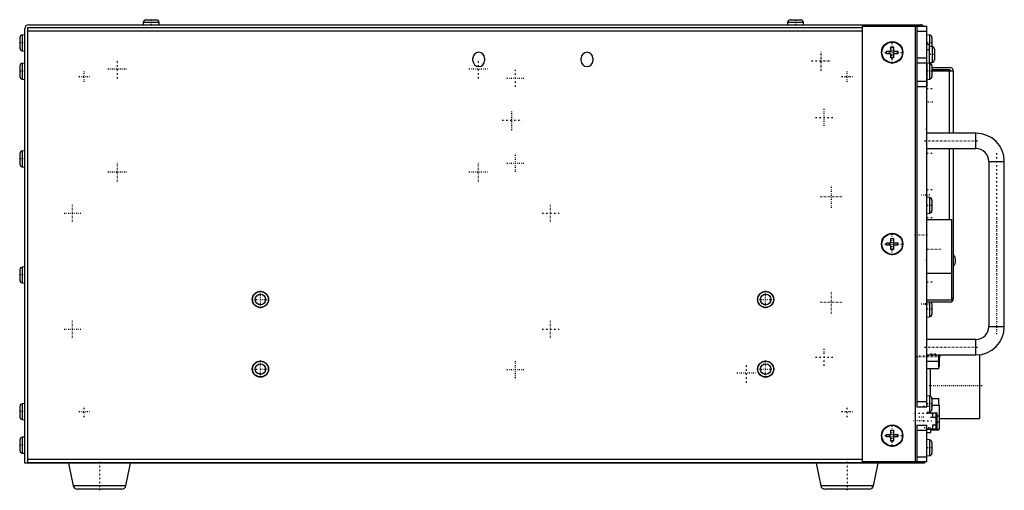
# Model space of a CAD drawing. Extents: x -352 to 30, y -11 to 172.
import ezdxf

# ---------------------------------------------------------------- set-up
doc = ezdxf.new("R2010")
doc.units = 0
doc.linetypes.add('CENTER', pattern=[1.5, 0.45, -0.5, 0.05, -0.5])
doc.layers.add('AM_0', color=7, linetype='CONTINUOUS')
doc.layers.add('AM_7', color=7, linetype='CENTER')

msp = doc.modelspace()

# ---------------------------------------------------------------- linework, layer by layer
at = {"layer": 'AM_0', "color": 7, "linetype": 'CONTINUOUS'}
for p, q in [((-303.06, 171.9), (-298.94, 171.9)), ((-53.06, 171.9), (-48.94, 171.9)), ((-350, 0), (-350, 168.5)), ((-349, 168.91), (-25, 168.91)), ((-349, 168.91), (-349, 0.09)), ((-348.5, 170), (-2.5, 170)), ((-304.06, 170.99), (-304.15, 170)), ((-304.06, 170.99), (-297.94, 170.99)), ((-297.85, 170), (-297.94, 170.99)), ((-54.06, 170.99), (-54.15, 170)), ((-54.06, 170.99), (-47.94, 170.99)), ((-47.85, 170), (-47.94, 170.99)), ((-25, 0.5), (-25, 169.5)), ((-25, 169.5), (0, 169.5)), ((-4.5, 0.5), (-4.5, 169.5)), ((-4, 169.5), (-4, 21.9)), ((0, 21.9), (0, 169.5)), ((-351.9, 165.06), (-351.9, 160.94)), ((-350, 166.15), (-350.99, 166.06)), ((-350.99, 166.06), (-350.99, 159.94)), ((-25, 167.5), (-349, 167.5)), ((-4, 167.5), (0, 167.5)), ((0.99, 166.06), (0, 166.15)), ((0.99, 166.06), (0.99, 162.5)), ((1.9, 165.06), (1.9, 161.57)), ((-14, 161.45), (-13, 161.45)), ((-14, 159.8), (-14, 161.45)), ((-13, 161.45), (-13, 159.8)), ((0, 162.5), (1, 162.5)), ((0, 160.5), (1, 160.5)), ((1, 155.06), (1, 162.5)), ((1.99, 161.56), (1, 161.65)), ((1.99, 161.56), (1.99, 155.44)), ((2.9, 160.56), (2.9, 156.44)), ((-350.99, 159.94), (-350, 159.85)), ((-176.15, 156.1), (-176.15, 157.1)), ((-171.65, 157.1), (-171.65, 156.1)), ((-134.15, 156.1), (-134.15, 157.1)), ((-129.65, 157.1), (-129.65, 156.1)), ((-15.65, 159.8), (-14, 159.8)), ((-15.65, 158.8), (-15.65, 159.8)), ((-14, 158.8), (-15.65, 158.8)), ((-14, 157.15), (-14, 158.8)), ((-13, 157.15), (-14, 157.15)), ((-13, 159.8), (-11.35, 159.8)), ((-13, 158.8), (-13, 157.15)), ((-11.35, 158.8), (-13, 158.8)), ((-11.35, 159.8), (-11.35, 158.8)), ((-4, 157.25), (0, 157.25)), ((-351.9, 154.06), (-351.9, 149.94)), ((-350, 155.15), (-350.99, 155.06)), ((-350.99, 155.06), (-350.99, 148.94)), ((-4, 155.25), (0, 155.25)), ((0, 155.25), (0, 146.15)), ((0.99, 155.06), (0, 155.15)), ((0.99, 155.06), (0.99, 148.94)), ((1, 155.35), (1.99, 155.44)), ((1.9, 154.06), (1.9, 149.94)), ((1.9, 153.5), (8.8, 153.5)), ((8.8, 152.5), (1.9, 152.5)), ((10.3, 152), (1.9, 152)), ((8.8, 128), (8.8, 152)), ((10.3, 128), (10.3, 152)), ((-350.99, 148.94), (-350, 148.85)), ((-4, 148.15), (0, 148.15)), ((-4, 146.15), (0, 146.15)), ((0, 148.85), (0.99, 148.94)), ((0, 94.5), (0, 148.15)), ((19, 128), (0, 128)), ((19, 122), (19, 128)), ((-351.9, 120.06), (-351.9, 115.94)), ((-350, 121.15), (-350.99, 121.06)), ((-350.99, 121.06), (-350.99, 114.94)), ((0, 122), (19, 122)), ((8.8, 94.5), (8.8, 122)), ((10.3, 64), (10.3, 122)), ((-350.99, 114.94), (-350, 114.85)), ((24, 117), (24, 53)), ((24, 117), (30, 117)), ((30, 53), (30, 117)), ((0.99, 103.06), (0, 103.15)), ((0.99, 103.06), (0.99, 96.94)), ((1.9, 102.06), (1.9, 97.94)), ((0, 96.85), (0.99, 96.94)), ((0, 94.5), (9.7, 94.5)), ((9.7, 63.3), (9.7, 94.5)), ((-15.65, 85.5), (-14, 85.5)), ((-15.65, 84.5), (-15.65, 85.5)), ((-14, 84.5), (-15.65, 84.5)), ((-14, 87.15), (-13, 87.15)), ((-14, 85.5), (-14, 87.15)), ((-14, 82.85), (-14, 84.5)), ((-13, 87.15), (-13, 85.5)), ((-13, 85.5), (-11.35, 85.5)), ((-13, 84.5), (-13, 82.85)), ((-11.35, 84.5), (-13, 84.5)), ((-11.35, 85.5), (-11.35, 84.5)), ((-13, 82.85), (-14, 82.85)), ((-351.9, 75.06), (-351.9, 70.94)), ((-350, 76.15), (-350.99, 76.06)), ((-350.99, 76.06), (-350.99, 69.94)), ((0, 73.71), (9.7, 73.71)), ((-350.99, 69.94), (-350, 69.85)), ((0, 46.17), (0, 63.3)), ((0, 63.3), (9.7, 63.3)), ((8.8, 62.5), (0, 62.5)), ((0.99, 62.5), (0.99, 56.74)), ((1.9, 61.86), (1.9, 57.74)), ((9.7, 64), (10.3, 64)), ((0, 56.65), (0.99, 56.74)), ((24, 53), (30, 53)), ((19, 48), (0, 48)), ((19, 42), (19, 48)), ((20.44, 42.1), (20.44, 17.3)), ((0, 42), (19, 42)), ((0, 41.99), (4.6, 41.99)), ((0, 39.64), (4.6, 39.64)), ((4.6, 36.78), (4.6, 42)), ((4.6, 38.55), (4.8, 38.55)), ((4.8, 37.5), (4.8, 42)), ((0, 25.08), (0, 36.78)), ((0, 36.78), (4.6, 36.78)), ((1.39, 25.94), (1.39, 36.78)), ((4.6, 37.5), (4.8, 37.5)), ((-350, 23.15), (-350.99, 23.06)), ((-350.99, 23.06), (-350.99, 16.94)), ((-4, 23.9), (0, 23.9)), ((0.99, 26.06), (0, 26.15)), ((0.99, 26.06), (0.99, 19.94)), ((1.9, 25.08), (4.57, 25.08)), ((1.9, 25.06), (1.9, 20.94)), ((4.57, 22.5), (4.57, 25.08)), ((-351.9, 22.06), (-351.9, 17.94)), ((-4, 21.9), (0, 21.9)), ((0, 19.85), (0.99, 19.94)), ((0, 19.55), (3.9, 19.55)), ((1.9, 22.5), (4.8, 22.5)), ((2.2, 19.55), (2.2, 17.9)), ((3.5, 13.25), (3.5, 19.55)), ((3.9, 13.25), (3.9, 19.55)), ((4.8, 13.23), (4.8, 22.5)), ((-350.99, 16.94), (-350, 16.85)), ((2.2, 17.9), (3.5, 17.9)), ((3.5, 17.66), (3.9, 17.66)), ((3.9, 18.37), (4.8, 18.37)), ((3.9, 16.1), (4.8, 16.1)), ((4.8, 17.3), (20.44, 17.3)), ((-14, 12.85), (-13, 12.85)), ((-14, 11.2), (-14, 12.85)), ((-13, 12.85), (-13, 11.2)), ((-4, 14.8), (0, 14.8)), ((-4, 14.8), (-4, 0.5)), ((-4, 12.8), (0, 12.8)), ((0, 0.5), (0, 14.8)), ((3.9, 13.25), (0, 13.25)), ((0, 13.23), (4.8, 13.23)), ((0, 11.85), (1.5, 11.85)), ((1.5, 11.85), (1.5, 13.23)), ((1.5, 12.91), (4.57, 12.91)), ((2.2, 14.9), (3.5, 14.9)), ((2.2, 14.9), (2.2, 13.25)), ((3.5, 14.36), (3.9, 14.36)), ((4.57, 12.91), (4.57, 13.23)), ((-351.9, 9.06), (-351.9, 4.94)), ((-350, 10.15), (-350.99, 10.06)), ((-350.99, 10.06), (-350.99, 3.94)), ((-15.65, 11.2), (-14, 11.2)), ((-15.65, 10.2), (-15.65, 11.2)), ((-14, 10.2), (-15.65, 10.2)), ((-14, 8.55), (-14, 10.2)), ((-13, 8.55), (-14, 8.55)), ((-13, 11.2), (-11.35, 11.2)), ((-13, 10.2), (-13, 8.55)), ((-11.35, 10.2), (-13, 10.2)), ((-11.35, 11.2), (-11.35, 10.2)), ((0.99, 9.06), (0, 9.15)), ((0.99, 9.06), (0.99, 2.94)), ((1.9, 8.06), (1.9, 3.94)), ((-350.99, 3.94), (-350, 3.85)), ((-1, 0), (-350, 0)), ((-25, 1.5), (-349, 1.5)), ((-2, 0.09), (-349, 0.09)), ((0, 0.5), (-25, 0.5)), ((-4, 2.5), (0, 2.5)), ((-2, 0.5), (-2, 0.09)), ((-1, 0.5), (-1, 0)), ((0, 2.85), (0.99, 2.94)), ((-333, 0), (-331.23, -8.72)), ((-310.77, -8.72), (-309, 0)), ((-43, 0), (-41.23, -8.72)), ((-20.77, -8.72), (-19, 0)), ((-310.77, -8.72), (-331.23, -8.72)), ((-312.34, -10), (-329.66, -10)), ((-20.77, -8.72), (-41.23, -8.72)), ((-22.34, -10), (-39.66, -10))]:
    msp.add_line(p, q, dxfattribs=at)
for centre, radius in [((-13.5, 159.3), 4.15), ((-13.5, 159.3), 4), ((-13.5, 85), 4.15), ((-13.5, 85), 4), ((-258.6, 63.5), 3.15), ((-258.6, 63.5), 3.06), ((-258.6, 63.5), 2.06), ((-62.6, 63.5), 3.15), ((-62.6, 63.5), 3.06), ((-62.6, 63.5), 2.06), ((-258.6, 36.5), 3.15), ((-258.6, 36.5), 3.06), ((-258.6, 36.5), 2.06), ((-62.6, 36.5), 3.15), ((-62.6, 36.5), 3.06), ((-62.6, 36.5), 2.06), ((-13.5, 10.7), 4.15), ((-13.5, 10.7), 4)]:
    msp.add_circle(centre, radius, dxfattribs=at)
for centre, radius, start, end in [((-303.06, 170.9), 1, 90, 174.8056), ((-298.94, 170.9), 1, 5.1944, 90), ((-53.06, 170.9), 1, 90, 174.8056), ((-48.94, 170.9), 1, 5.1944, 90), ((-348.5, 168.5), 1.5, 90, 180), ((-2.5, 168.5), 1.5, 41.8103, 90), ((-350.9, 165.06), 1, 95.1944, 180), ((0.9, 165.06), 1, 0, 84.8056), ((-350.9, 160.94), 1, 180, 264.8056), ((1.9, 160.56), 1, 0, 84.8056), ((-173.9, 157.1), 2.25, 0, 180), ((-131.9, 157.1), 2.25, 0, 180), ((-350.9, 154.06), 1, 95.1944, 180), ((-173.9, 156.1), 2.25, 180, 0), ((-131.9, 156.1), 2.25, 180, 0), ((0.9, 154.06), 1, 0, 84.8056), ((1.9, 156.44), 1, 275.1944, 0), ((8.8, 152), 1.5, 0, 90), ((-350.9, 149.94), 1, 180, 264.8056), ((0.9, 149.94), 1, 275.1944, 0), ((8.8, 152), 0.5, 0, 90), ((19, 117), 11, 0, 90), ((-350.9, 120.06), 1, 95.1944, 180), ((19, 117), 5, 0, 90), ((-350.9, 115.94), 1, 180, 264.8056), ((0.9, 102.06), 1, 0, 84.8056), ((0.9, 97.94), 1, 275.1944, 0), ((7.58, 78.6), 3.5, 320.9997, 39.0003), ((-350.9, 75.06), 1, 95.1944, 180), ((-350.9, 70.94), 1, 180, 264.8056), ((0.9, 61.86), 1, 0, 39.4899), ((8.8, 64), 1.5, 270, 0), ((0.9, 57.74), 1, 275.1944, 0), ((19, 53), 5, 270, 0), ((19, 53), 11, 270, 0), ((-350.9, 22.06), 1, 95.1944, 180), ((0.9, 25.06), 1, 0, 84.8056), ((0.9, 20.94), 1, 275.1944, 0), ((-350.9, 17.94), 1, 180, 264.8056), ((-350.9, 9.06), 1, 95.1944, 180), ((0.9, 8.06), 1, 0, 84.8056), ((-350.9, 4.94), 1, 180, 264.8056), ((0.9, 3.94), 1, 275.1944, 0), ((-329.66, -8.4), 1.6, 191.5, 270), ((-312.34, -8.4), 1.6, 270, 348.5), ((-39.66, -8.4), 1.6, 191.5, 270), ((-22.34, -8.4), 1.6, 270, 348.5)]:
    msp.add_arc(centre, radius, start, end, dxfattribs=at)
at = {"layer": 'AM_7', "color": 4, "linetype": 'CENTER'}
for p, q in [((-301, 172), (-301, 169.91)), ((-51, 172), (-51, 169.91)), ((-349.9, 163), (-352, 163)), ((-13.5, 154.94), (-13.5, 163.66)), ((1.99, 163), (-0.1, 163)), ((-314, 149.22), (-314, 156.78)), ((-174, 149.22), (-174, 156.78)), ((-41, 152.22), (-41, 159.78)), ((-17.86, 159.3), (-9.14, 159.3)), ((2.99, 158.5), (0.9, 158.5)), ((-317.78, 153), (-310.22, 153)), ((-177.78, 153), (-170.22, 153)), ((-44.78, 156), (-37.22, 156)), ((-349.9, 152), (-352, 152)), ((-329.1, 150), (-324.9, 150)), ((-327, 147.9), (-327, 152.1)), ((-163.01, 149.3), (-156.39, 149.3)), ((-159.7, 145.99), (-159.7, 152.61)), ((-33.1, 150), (-28.9, 150)), ((-31, 147.9), (-31, 152.1)), ((1.99, 152), (-0.1, 152)), ((1.99, 145.15), (-0.1, 145.15)), ((2.33, 140), (-0.63, 140)), ((-161, 129.22), (-161, 136.78)), ((-43.21, 134.1), (-36.59, 134.1)), ((-39.9, 130.79), (-39.9, 137.41)), ((-164.78, 133), (-157.22, 133)), ((0.05, 129.5), (-1.05, 129.5)), ((-0.95, 125), (19.95, 125)), ((-159.7, 112.99), (-159.7, 119.61)), ((1.99, 120.15), (-0.1, 120.15)), ((27, 120.2), (27, 49.8)), ((-349.9, 118), (-352, 118)), ((-314, 109.22), (-314, 116.78)), ((-174, 109.22), (-174, 116.78)), ((-163.01, 116.3), (-156.39, 116.3)), ((-317.78, 113), (-310.22, 113)), ((-177.78, 113), (-170.22, 113)), ((-37, 99.04), (-37, 107.76)), ((-41.36, 103.4), (-32.64, 103.4)), ((1.15, 104), (-2.15, 104)), ((1.99, 106), (-0.1, 106)), ((-331.5, 93.74), (-331.5, 100.25)), ((-146, 93.74), (-146, 100.25)), ((1.99, 100), (-0.1, 100)), ((-334.75, 97), (-328.25, 97)), ((-149.25, 97), (-142.75, 97)), ((1.99, 95.15), (-0.1, 95.15)), ((-13.5, 80.64), (-13.5, 89.36)), ((0.25, 88.4), (-5.25, 88.4)), ((-17.86, 85), (-9.14, 85)), ((5.25, 82.9), (-0.25, 82.9)), ((0.05, 78.9), (-1.05, 78.9)), ((-349.9, 73), (-352, 73)), ((1.99, 70.15), (-0.1, 70.15)), ((-258.6, 60.19), (-258.6, 66.81)), ((-62.6, 60.19), (-62.6, 66.81)), ((-37, 58.04), (-37, 66.76)), ((-261.91, 63.5), (-255.29, 63.5)), ((-65.91, 63.5), (-59.29, 63.5)), ((-41.36, 62.4), (-32.64, 62.4)), ((1.15, 61.8), (-2.15, 61.8)), ((1.15, 61.6), (-2.15, 61.6)), ((1.99, 59.8), (-0.1, 59.8)), ((-331.5, 48.74), (-331.5, 55.26)), ((-146, 48.74), (-146, 55.26)), ((-334.75, 52), (-328.25, 52)), ((-149.25, 52), (-142.75, 52)), ((-39.9, 37.79), (-39.9, 44.41)), ((-0.95, 45), (19.95, 45)), ((3.38, 42.3), (1.29, 42.3)), ((-258.6, 33.19), (-258.6, 39.81)), ((-159.7, 32.99), (-159.7, 39.61)), ((-70, 31.22), (-70, 38.78)), ((-62.6, 33.19), (-62.6, 39.81)), ((-43.21, 41.1), (-36.59, 41.1)), ((-4.45, 41.45), (5.1, 41.45)), ((5.2, 41.5), (-3.6, 41.5)), ((-261.91, 36.5), (-255.29, 36.5)), ((-163.01, 36.3), (-156.39, 36.3)), ((-73.78, 35), (-66.22, 35)), ((-65.91, 36.5), (-59.29, 36.5)), ((21.39, 30), (0.44, 30)), ((1.99, 23), (-0.1, 23)), ((-349.9, 20), (-352, 20)), ((-329.1, 20), (-324.9, 20)), ((-327, 17.9), (-327, 22.1)), ((-33.1, 20), (-28.9, 20)), ((-31, 17.9), (-31, 22.1)), ((1.85, 19.3), (-5.74, 19.3)), ((-1.45, 22.14), (1.85, 22.14)), ((-1.1, 16.4), (-5.5, 16.4)), ((-1.2, 17.9), (-3.4, 17.9)), ((-1.45, 16.46), (1.85, 16.46)), ((3.38, 17.7), (1.29, 17.7)), ((-13.5, 6.34), (-13.5, 15.06)), ((-1.12, 13.85), (1.63, 13.85)), ((-17.86, 10.7), (-9.14, 10.7)), ((-349.9, 7), (-352, 7)), ((1.99, 6), (-0.1, 6)), ((-321, 0.5), (-321, -10.5)), ((-31, 0.5), (-31, -10.5))]:
    msp.add_line(p, q, dxfattribs=at)

doc.saveas('drawing.dxf')
